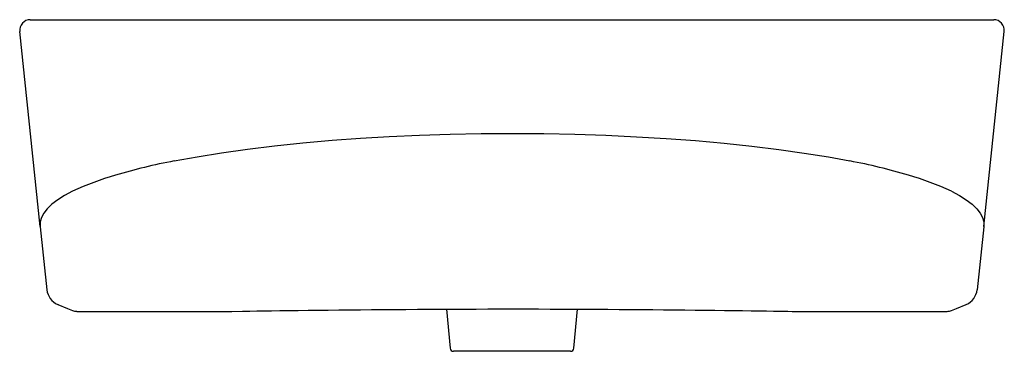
# Model space of a CAD drawing. Header units: millimetres. Extents: x 4828.763 to 4829.321, y 2638.393 to 2638.581.
import ezdxf

# ---------------------------------------------------------------- set-up
doc = ezdxf.new("R2010")
doc.units = ezdxf.units.MM
doc.layers.add('SANINDUSA', color=3, linetype='Continuous')

msp = doc.modelspace()

# ---------------------------------------------------------------- linework, layer by layer
at = {"layer": 'SANINDUSA'}
for p, q in [((4828.768601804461, 2638.580569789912), (4829.315274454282, 2638.580569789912)), ((4828.774255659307, 2638.463376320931), (4828.762634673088, 2638.573942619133)), ((4829.309620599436, 2638.463376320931), (4829.321241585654, 2638.573942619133)), ((4828.774255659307, 2638.463376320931), (4828.774280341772, 2638.46314148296)), ((4828.774280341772, 2638.46314148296), (4828.778029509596, 2638.427470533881)), ((4829.30959591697, 2638.46314148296), (4829.305846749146, 2638.427470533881)), ((4829.309620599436, 2638.463376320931), (4829.30959591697, 2638.46314148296)), ((4828.784251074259, 2638.419200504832), (4828.784228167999, 2638.419144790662)), ((4828.784228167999, 2638.419144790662), (4828.789760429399, 2638.416870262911)), ((4828.789760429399, 2638.416870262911), (4828.792600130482, 2638.415702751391)), ((4829.004845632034, 2638.416487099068), (4829.006778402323, 2638.394395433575)), ((4829.07709785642, 2638.394395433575), (4829.079030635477, 2638.416487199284)), ((4829.291276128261, 2638.415702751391), (4829.294115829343, 2638.416870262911)), ((4829.294115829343, 2638.416870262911), (4829.299648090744, 2638.419144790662)), ((4828.795029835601, 2638.415224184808), (4828.883009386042, 2638.415224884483)), ((4829.20086115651, 2638.415224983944), (4829.288846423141, 2638.415224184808)), ((4829.041938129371, 2638.39256974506), (4829.008770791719, 2638.39256974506)), ((4829.075105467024, 2638.39256974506), (4829.041938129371, 2638.39256974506))]:
    msp.add_line(p, q, dxfattribs=at)
at = {"layer": 'SANINDUSA', "flags": 128}
for points in [[(4828.850209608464, 2638.500482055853), (4828.863218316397, 2638.502890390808), (4828.877111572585, 2638.5051325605), (4828.891831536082, 2638.507196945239), (4828.907272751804, 2638.509069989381), (4828.92332976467, 2638.510738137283), (4828.939897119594, 2638.512187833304), (4828.955918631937, 2638.513348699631), (4828.972303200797, 2638.514310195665), (4828.989418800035, 2638.515083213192), (4829.00680762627, 2638.5156394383), (4829.024352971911, 2638.515975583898), (4829.041938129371, 2638.516088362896), (4829.060037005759, 2638.515970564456), (4829.077667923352, 2638.515624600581), (4829.095194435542, 2638.51505134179), (4829.112500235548, 2638.514256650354), (4829.129469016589, 2638.513246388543), (4829.145984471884, 2638.512026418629), (4829.162295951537, 2638.510569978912), (4829.178100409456, 2638.508901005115), (4829.193296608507, 2638.507032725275), (4829.207783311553, 2638.504978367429), (4829.221459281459, 2638.502751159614), (4829.233666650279, 2638.500482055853)], [(4828.79265290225, 2638.483268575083), (4828.788117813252, 2638.480861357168), (4828.784208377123, 2638.478415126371), (4828.780905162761, 2638.475911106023), (4828.778255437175, 2638.473379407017), (4828.776317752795, 2638.470906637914), (4828.775002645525, 2638.468419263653), (4828.774310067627, 2638.465899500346), (4828.774255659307, 2638.463376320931)], [(4829.291223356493, 2638.483268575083), (4829.295758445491, 2638.480861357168), (4829.299667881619, 2638.478415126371), (4829.302971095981, 2638.475911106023), (4829.305620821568, 2638.473379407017), (4829.307558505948, 2638.470906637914), (4829.308873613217, 2638.468419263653), (4829.309566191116, 2638.465899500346), (4829.309620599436, 2638.463376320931)], [(4828.883009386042, 2638.415224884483), (4828.889027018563, 2638.415295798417), (4828.893170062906, 2638.415363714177), (4828.897157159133, 2638.415432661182), (4828.901083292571, 2638.41549601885), (4828.905540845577, 2638.415559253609), (4828.910148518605, 2638.415621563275), (4828.915305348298, 2638.415688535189), (4828.920664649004, 2638.415755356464), (4828.926196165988, 2638.415821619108), (4828.931872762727, 2638.415886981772), (4828.937673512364, 2638.415951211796), (4828.94362645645, 2638.416014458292), (4828.949726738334, 2638.416076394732), (4828.955946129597, 2638.416136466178), (4828.962257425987, 2638.416194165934), (4828.968634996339, 2638.416249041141), (4828.975083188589, 2638.416300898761), (4828.981607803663, 2638.416349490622), (4828.988232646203, 2638.416394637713), (4828.994919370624, 2638.416435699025), (4829.001631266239, 2638.416472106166), (4829.008334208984, 2638.416503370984), (4829.014998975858, 2638.416528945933), (4829.021576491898, 2638.416548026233), (4829.028199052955, 2638.416561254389), (4829.034886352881, 2638.416568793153), (4829.041623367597, 2638.416570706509), (4829.041938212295, 2638.416570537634)], [(4829.041938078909, 2638.416570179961), (4829.043434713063, 2638.416570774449), (4829.050221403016, 2638.416567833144), (4829.056962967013, 2638.416559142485), (4829.063643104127, 2638.416544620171), (4829.070246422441, 2638.416524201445), (4829.076761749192, 2638.416498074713), (4829.08324362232, 2638.416467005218), (4829.089783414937, 2638.416430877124), (4829.096316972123, 2638.41639024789), (4829.102812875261, 2638.41634558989), (4829.109236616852, 2638.416297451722), (4829.115551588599, 2638.416246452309), (4829.121753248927, 2638.416192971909), (4829.127901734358, 2638.416136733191), (4829.133977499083, 2638.416078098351), (4829.139956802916, 2638.416017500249), (4829.145814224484, 2638.415955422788), (4829.151522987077, 2638.415892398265), (4829.157061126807, 2638.415828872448), (4829.16242913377, 2638.415764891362), (4829.167654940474, 2638.415700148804), (4829.172712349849, 2638.415634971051), (4829.177575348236, 2638.415569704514), (4829.182213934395, 2638.415504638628), (4829.186347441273, 2638.415438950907), (4829.190266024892, 2638.415371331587), (4829.194277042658, 2638.415304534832), (4829.198487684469, 2638.415249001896), (4829.20086115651, 2638.415224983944)]]:
    msp.add_lwpolyline(points, dxfattribs=at)
at = {"layer": 'SANINDUSA'}
for centre, radius, start, end in [((4828.768601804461, 2638.574569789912), 0.006000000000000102, 90, 186.0000000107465), ((4829.315274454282, 2638.574569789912), 0.006000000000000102, 353.9999999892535, 90), ((4828.919102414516, 2638.143352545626), 0.363713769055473, 100.9186402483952, 106.3065895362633), ((4829.164773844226, 2638.143352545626), 0.3637137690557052, 73.69341046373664, 79.08135975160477), ((4828.860738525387, 2638.339442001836), 0.1591280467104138, 105.9614123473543, 115.3322638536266), ((4829.223137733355, 2638.339442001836), 0.1591280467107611, 64.66773614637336, 74.03858765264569), ((4828.788101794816, 2638.428499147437), 0.01012467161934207, 185.8310110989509, 247.5056184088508), ((4829.295777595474, 2638.428496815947), 0.01012131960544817, 292.4830525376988, 354.1803179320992), ((4829.288769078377, 2638.42202401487), 0.006800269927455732, 270.6516835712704, 291.6335650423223), ((4829.008770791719, 2638.39456974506), 0.002000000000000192, 184.9999999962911, 270), ((4829.075105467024, 2638.39456974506), 0.002000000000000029, 270, 355.0000000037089)]:
    msp.add_arc(centre, radius, start, end, dxfattribs=at)
for major_axis, ratio, start_param, end_param in [((-0.006728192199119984, 0.001089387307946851), 0.8786636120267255, 1.346501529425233, 1.682617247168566), ((0, 0.006000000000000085), 0.9724211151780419, 3.107231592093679, 3.141592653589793)]:
    msp.add_ellipse((4828.795029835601, 2638.421224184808), major_axis=major_axis, ratio=ratio, start_param=start_param, end_param=end_param, dxfattribs=at)

doc.saveas('drawing.dxf')
